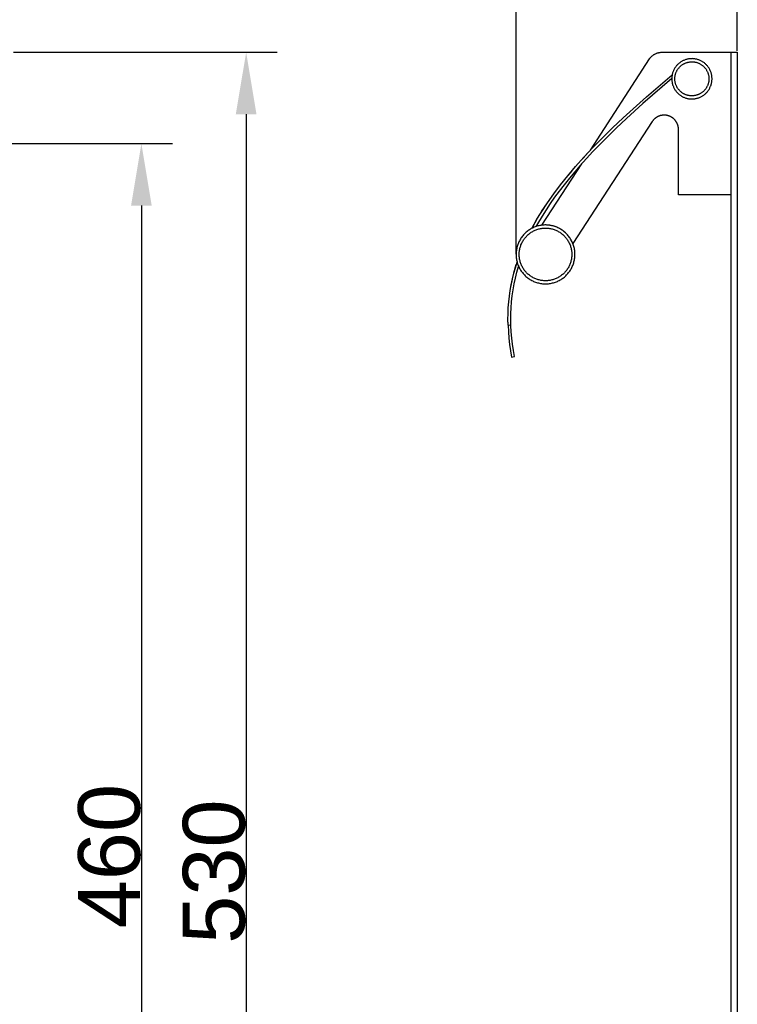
# Model space of a CAD drawing. Header units: millimetres. Extents: x 580 to 2065, y -13 to 1037.
# Tile 8 of 10: x 1320 to 1552, y 343 to 660. Entities that reach past the tile are written whole.
import ezdxf

# ---------------------------------------------------------------- set-up
doc = ezdxf.new("R2010")
doc.units = ezdxf.units.MM
doc.header["$LTSCALE"] = 0.1
doc.layers.add('DEFAULT', color=7, linetype='Continuous')
doc.layers.add('LAYER 07', color=2, linetype='Continuous')
doc.styles.add('ARIAL', font='arial_0.ttf')
doc.dimstyles.new('DIMENSION STYLE 01', dxfattribs={"dimtxt": 20, "dimasz": 20, "dimexe": 10, "dimexo": 0.5, "dimgap": 0.09, "dimtad": 1, "dimtoh": 1, "dimdec": 0, "dimzin": 0, "dimdsep": 46, "dimtxsty": 'ARIAL', "dimcen": 0.5, "dimadec": 1, "dimazin": 0, "dimtfac": 1, "dimtdec": 4, "dimtofl": 0, "dimtmove": 0, "dimatfit": 3, "dimfxl": 1, "dimtolj": 1, "dimtzin": 0, "dimarcsym": 0})

# ---------------------------------------------------------------- blocks, each defined once
blk = doc.blocks.new('*D326')
at = {"layer": 'DEFAULT', "color": 0, "lineweight": -2, "transparency": 16777216}
for p, q in [((1480.09, 584.78), (1480.09, 706.62)), ((1551.52, 650.46), (1551.52, 706.62)), ((1500.09, 696.62), (1531.52, 696.62))]:
    blk.add_line(p, q, dxfattribs=at)
at = {"layer": 'DEFAULT', "color": 0, "transparency": 16777216}
for points in [[(1500.09, 699.95), (1500.09, 693.29), (1480.09, 696.62)], [(1531.52, 699.95), (1531.52, 693.29), (1551.52, 696.62)]]:
    blk.add_solid(points, dxfattribs=at)
at = {"layer": 'Defpoints', "color": 0, "transparency": 16777216}
for p in [(1551.52, 696.62), (1551.52, 649.96), (1480.09, 584.28)]:
    blk.add_point(p, dxfattribs=at)
at = {"layer": 'DEFAULT', "color": 0, "transparency": 16777216, "insert": (1515.81, 706.75), "char_height": 20, "attachment_point": 5, "style": 'ARIAL'}
blk.add_mtext('\\A1;71', dxfattribs=at)
blk = doc.blocks.new('*D329')
at = {"layer": 'DEFAULT', "color": 0, "lineweight": -2, "transparency": 16777216}
for p, q in [((1317.76, 649.96), (1402.91, 649.96)), ((1392.91, 629.96), (1392.91, 140.96)), ((1317.76, 120.96), (1402.91, 120.96))]:
    blk.add_line(p, q, dxfattribs=at)
at = {"layer": 'DEFAULT', "color": 0, "transparency": 16777216}
for points in [[(1389.57, 629.96), (1396.24, 629.96), (1392.91, 649.96)], [(1389.57, 140.96), (1396.24, 140.96), (1392.91, 120.96)]]:
    blk.add_solid(points, dxfattribs=at)
at = {"layer": 'Defpoints', "color": 0, "transparency": 16777216}
for p in [(1317.26, 649.96), (1317.26, 120.96), (1392.91, 120.96)]:
    blk.add_point(p, dxfattribs=at)
at = {"layer": 'DEFAULT', "color": 0, "transparency": 16777216, "insert": (1382.6, 385.46), "char_height": 20, "attachment_point": 5, "rotation": 90, "style": 'ARIAL'}
blk.add_mtext('\\A1;530^M^J', dxfattribs=at)
blk = doc.blocks.new('*D330')
at = {"layer": 'DEFAULT', "color": 0, "lineweight": -2, "transparency": 16777216}
for p, q in [((1299.76, 620.46), (1369.07, 620.46)), ((1359.07, 600.46), (1359.07, 180.46)), ((1299.76, 160.46), (1369.07, 160.46))]:
    blk.add_line(p, q, dxfattribs=at)
at = {"layer": 'DEFAULT', "color": 0, "transparency": 16777216}
for points in [[(1355.74, 600.46), (1362.4, 600.46), (1359.07, 620.46)], [(1355.74, 180.46), (1362.4, 180.46), (1359.07, 160.46)]]:
    blk.add_solid(points, dxfattribs=at)
at = {"layer": 'Defpoints', "color": 0, "transparency": 16777216}
for p in [(1299.26, 620.46), (1299.26, 160.46), (1359.07, 160.46)]:
    blk.add_point(p, dxfattribs=at)
at = {"layer": 'DEFAULT', "color": 0, "transparency": 16777216, "insert": (1348.77, 390.46), "char_height": 20, "attachment_point": 5, "rotation": 90, "style": 'ARIAL'}
blk.add_mtext('\\A1;460', dxfattribs=at)

msp = doc.modelspace()

# ---------------------------------------------------------------- linework, layer by layer
at = {"layer": 'LAYER 07'}
for p, q in [((1523.5, 648.28), (1523.61, 648.39)), ((1523.61, 648.39), (1523.72, 648.5)), ((1523.72, 648.5), (1523.83, 648.61)), ((1523.83, 648.61), (1523.95, 648.72)), ((1523.95, 648.72), (1524.07, 648.82)), ((1524.07, 648.82), (1524.19, 648.92)), ((1524.19, 648.92), (1524.32, 649.01)), ((1524.32, 649.01), (1524.45, 649.1)), ((1524.45, 649.1), (1524.58, 649.19)), ((1524.58, 649.19), (1524.72, 649.27)), ((1524.72, 649.27), (1524.85, 649.35)), ((1524.85, 649.35), (1524.99, 649.42)), ((1524.99, 649.42), (1525.14, 649.49)), ((1525.14, 649.49), (1525.28, 649.56)), ((1525.28, 649.56), (1525.43, 649.62)), ((1525.43, 649.62), (1525.58, 649.67)), ((1525.58, 649.67), (1525.73, 649.72)), ((1525.73, 649.72), (1525.88, 649.77)), ((1525.88, 649.77), (1526.03, 649.81)), ((1526.03, 649.81), (1526.18, 649.85)), ((1526.18, 649.85), (1526.34, 649.88)), ((1526.34, 649.88), (1526.49, 649.9)), ((1526.49, 649.9), (1526.64, 649.92)), ((1526.64, 649.92), (1526.79, 649.94)), ((1526.79, 649.94), (1526.94, 649.95)), ((1526.94, 649.95), (1527.1, 649.96)), ((1527.1, 649.96), (1549.52, 649.96)), ((1549.52, 649.96), (1551.52, 649.96)), ((1549.52, 122.96), (1549.52, 649.96)), ((1551.52, 649.96), (1551.52, 120.96)), ((1504.09, 618.31), (1523.13, 647.8)), ((1523.13, 647.8), (1523.22, 647.92)), ((1523.22, 647.92), (1523.31, 648.04)), ((1523.31, 648.04), (1523.4, 648.16)), ((1523.4, 648.16), (1523.5, 648.28)), ((1531.65, 645.27), (1531.52, 645.09)), ((1531.79, 645.45), (1531.65, 645.27)), ((1531.93, 645.62), (1531.79, 645.45)), ((1532.08, 645.79), (1531.93, 645.62)), ((1532.24, 645.95), (1532.08, 645.79)), ((1532.4, 646.11), (1532.24, 645.95)), ((1532.56, 646.26), (1532.4, 646.11)), ((1532.74, 646.41), (1532.56, 646.26)), ((1532.91, 646.55), (1532.74, 646.41)), ((1532.81, 645.11), (1532.95, 645.25)), ((1533.1, 646.68), (1532.91, 646.55)), ((1532.95, 645.25), (1533.08, 645.38)), ((1533.08, 645.38), (1533.22, 645.51)), ((1533.28, 646.81), (1533.1, 646.68)), ((1533.22, 645.51), (1533.37, 645.63)), ((1533.47, 646.93), (1533.28, 646.81)), ((1533.37, 645.63), (1533.52, 645.75)), ((1533.67, 647.04), (1533.47, 646.93)), ((1533.52, 645.75), (1533.67, 645.86)), ((1533.87, 647.15), (1533.67, 647.04)), ((1533.67, 645.86), (1533.83, 645.97)), ((1533.83, 645.97), (1533.99, 646.07)), ((1534.07, 647.25), (1533.87, 647.15)), ((1533.99, 646.07), (1534.16, 646.17)), ((1534.27, 647.34), (1534.07, 647.25)), ((1534.16, 646.17), (1534.33, 646.26)), ((1534.48, 647.43), (1534.27, 647.34)), ((1534.33, 646.26), (1534.5, 646.35)), ((1534.69, 647.51), (1534.48, 647.43)), ((1534.5, 646.35), (1534.67, 646.42)), ((1534.67, 646.42), (1534.85, 646.5)), ((1534.91, 647.58), (1534.69, 647.51)), ((1534.85, 646.5), (1535.03, 646.56)), ((1535.12, 647.64), (1534.91, 647.58)), ((1535.03, 646.56), (1535.21, 646.62)), ((1535.34, 647.7), (1535.12, 647.64)), ((1535.21, 646.62), (1535.39, 646.68)), ((1535.56, 647.75), (1535.34, 647.7)), ((1535.39, 646.68), (1535.58, 646.73)), ((1535.79, 647.79), (1535.56, 647.75)), ((1535.58, 646.73), (1535.76, 646.77)), ((1535.76, 646.77), (1535.95, 646.8)), ((1536.01, 647.82), (1535.79, 647.79)), ((1535.95, 646.8), (1536.14, 646.83)), ((1536.23, 647.85), (1536.01, 647.82)), ((1536.14, 646.83), (1536.33, 646.85)), ((1536.46, 647.86), (1536.23, 647.85)), ((1536.33, 646.85), (1536.52, 646.87)), ((1536.68, 647.87), (1536.46, 647.86)), ((1536.52, 646.87), (1536.71, 646.87)), ((1536.91, 647.88), (1536.68, 647.87)), ((1536.71, 646.87), (1536.9, 646.88)), ((1536.9, 646.88), (1537.09, 646.87)), ((1537.13, 647.87), (1536.91, 647.88)), ((1537.09, 646.87), (1537.28, 646.86)), ((1537.36, 647.86), (1537.13, 647.87)), ((1537.28, 646.86), (1537.47, 646.84)), ((1537.58, 647.83), (1537.36, 647.86)), ((1537.47, 646.84), (1537.66, 646.82)), ((1537.81, 647.81), (1537.58, 647.83)), ((1537.66, 646.82), (1537.85, 646.78)), ((1538.03, 647.77), (1537.81, 647.81)), ((1537.85, 646.78), (1538.04, 646.75)), ((1538.25, 647.72), (1538.03, 647.77)), ((1538.04, 646.75), (1538.22, 646.7)), ((1538.22, 646.7), (1538.41, 646.65)), ((1538.47, 647.67), (1538.25, 647.72)), ((1538.41, 646.65), (1538.59, 646.59)), ((1538.69, 647.61), (1538.47, 647.67)), ((1538.59, 646.59), (1538.77, 646.53)), ((1538.9, 647.54), (1538.69, 647.61)), ((1538.77, 646.53), (1538.95, 646.46)), ((1539.12, 647.47), (1538.9, 647.54)), ((1538.95, 646.46), (1539.12, 646.39)), ((1539.33, 647.39), (1539.12, 647.47)), ((1539.12, 646.39), (1539.29, 646.3)), ((1539.29, 646.3), (1539.46, 646.22)), ((1539.53, 647.3), (1539.33, 647.39)), ((1539.46, 646.22), (1539.63, 646.12)), ((1539.74, 647.2), (1539.53, 647.3)), ((1539.63, 646.12), (1539.79, 646.02)), ((1539.94, 647.1), (1539.74, 647.2)), ((1539.79, 646.02), (1539.95, 645.92)), ((1540.13, 646.99), (1539.94, 647.1)), ((1539.95, 645.92), (1540.11, 645.81)), ((1540.11, 645.81), (1540.26, 645.69)), ((1540.33, 646.87), (1540.13, 646.99)), ((1540.26, 645.69), (1540.41, 645.57)), ((1540.52, 646.75), (1540.33, 646.87)), ((1540.41, 645.57), (1540.55, 645.45)), ((1540.7, 646.61), (1540.52, 646.75)), ((1540.55, 645.45), (1540.69, 645.32)), ((1540.69, 645.32), (1540.82, 645.18)), ((1540.88, 646.48), (1540.7, 646.61)), ((1541.05, 646.34), (1540.88, 646.48)), ((1541.22, 646.19), (1541.05, 646.34)), ((1541.39, 646.03), (1541.22, 646.19)), ((1541.55, 645.87), (1541.39, 646.03)), ((1541.7, 645.71), (1541.55, 645.87)), ((1541.85, 645.53), (1541.7, 645.71)), ((1541.99, 645.36), (1541.85, 645.53)), ((1542.12, 645.18), (1541.99, 645.36)), ((1522.16, 635.57), (1530.48, 642.66)), ((1530.4, 642.16), (1530.38, 641.94)), ((1530.43, 642.39), (1530.4, 642.16)), ((1530.47, 642.61), (1530.43, 642.39)), ((1530.52, 642.83), (1530.47, 642.61)), ((1530.57, 643.05), (1530.52, 642.83)), ((1530.63, 643.27), (1530.57, 643.05)), ((1530.7, 643.48), (1530.63, 643.27)), ((1530.78, 643.69), (1530.7, 643.48)), ((1530.86, 643.9), (1530.78, 643.69)), ((1530.95, 644.11), (1530.86, 643.9)), ((1531.05, 644.31), (1530.95, 644.11)), ((1531.16, 644.51), (1531.05, 644.31)), ((1531.27, 644.71), (1531.16, 644.51)), ((1531.39, 644.9), (1531.27, 644.71)), ((1531.37, 641.85), (1531.39, 642.04)), ((1531.52, 645.09), (1531.39, 644.9)), ((1531.39, 642.04), (1531.42, 642.23)), ((1531.42, 642.23), (1531.45, 642.42)), ((1531.45, 642.42), (1531.49, 642.61)), ((1531.49, 642.61), (1531.54, 642.79)), ((1531.54, 642.79), (1531.59, 642.98)), ((1531.59, 642.98), (1531.65, 643.16)), ((1531.65, 643.16), (1531.71, 643.34)), ((1531.71, 643.34), (1531.78, 643.51)), ((1531.78, 643.51), (1531.86, 643.69)), ((1531.86, 643.69), (1531.95, 643.86)), ((1531.95, 643.86), (1532.03, 644.03)), ((1532.03, 644.03), (1532.13, 644.19)), ((1532.13, 644.19), (1532.23, 644.36)), ((1532.23, 644.36), (1532.34, 644.52)), ((1532.34, 644.52), (1532.45, 644.67)), ((1532.45, 644.67), (1532.57, 644.82)), ((1532.57, 644.82), (1532.69, 644.97)), ((1532.69, 644.97), (1532.81, 645.11)), ((1540.82, 645.18), (1540.95, 645.04)), ((1540.95, 645.04), (1541.08, 644.9)), ((1541.08, 644.9), (1541.2, 644.75)), ((1541.2, 644.75), (1541.31, 644.59)), ((1541.31, 644.59), (1541.42, 644.44)), ((1541.42, 644.44), (1541.53, 644.28)), ((1541.53, 644.28), (1541.62, 644.11)), ((1541.62, 644.11), (1541.72, 643.94)), ((1541.72, 643.94), (1541.8, 643.77)), ((1541.8, 643.77), (1541.88, 643.6)), ((1541.88, 643.6), (1541.96, 643.43)), ((1541.96, 643.43), (1542.02, 643.25)), ((1542.02, 643.25), (1542.09, 643.07)), ((1542.09, 643.07), (1542.14, 642.88)), ((1542.25, 644.99), (1542.12, 645.18)), ((1542.14, 642.88), (1542.19, 642.7)), ((1542.19, 642.7), (1542.23, 642.51)), ((1542.23, 642.51), (1542.27, 642.33)), ((1542.38, 644.8), (1542.25, 644.99)), ((1542.27, 642.33), (1542.3, 642.14)), ((1542.3, 642.14), (1542.32, 641.95)), ((1542.49, 644.61), (1542.38, 644.8)), ((1542.6, 644.41), (1542.49, 644.61)), ((1542.7, 644.21), (1542.6, 644.41)), ((1542.8, 644.01), (1542.7, 644.21)), ((1542.88, 643.8), (1542.8, 644.01)), ((1542.96, 643.59), (1542.88, 643.8)), ((1543.04, 643.37), (1542.96, 643.59)), ((1543.1, 643.16), (1543.04, 643.37)), ((1543.16, 642.94), (1543.1, 643.16)), ((1543.21, 642.72), (1543.16, 642.94)), ((1543.25, 642.5), (1543.21, 642.72)), ((1543.29, 642.28), (1543.25, 642.5)), ((1543.32, 642.05), (1543.29, 642.28)), ((1543.34, 641.83), (1543.32, 642.05)), ((1530.35, 641.43), (1521, 633.39)), ((1530.36, 641.71), (1530.35, 641.49)), ((1530.35, 641.49), (1530.35, 641.26)), ((1530.35, 641.26), (1530.36, 641.04)), ((1530.38, 641.94), (1530.36, 641.71)), ((1530.36, 641.04), (1530.38, 640.81)), ((1530.38, 640.81), (1530.4, 640.59)), ((1530.4, 640.59), (1530.43, 640.36)), ((1530.43, 640.36), (1530.47, 640.14)), ((1530.47, 640.14), (1530.52, 639.92)), ((1530.52, 639.92), (1530.57, 639.7)), ((1530.57, 639.7), (1530.63, 639.49)), ((1530.63, 639.49), (1530.7, 639.27)), ((1530.7, 639.27), (1530.78, 639.06)), ((1530.78, 639.06), (1530.86, 638.85)), ((1530.86, 638.85), (1530.95, 638.64)), ((1531.35, 641.47), (1531.36, 641.66)), ((1531.35, 641.28), (1531.35, 641.47)), ((1531.36, 641.09), (1531.35, 641.28)), ((1531.36, 641.66), (1531.37, 641.85)), ((1531.37, 640.9), (1531.36, 641.09)), ((1531.39, 640.71), (1531.37, 640.9)), ((1531.42, 640.52), (1531.39, 640.71)), ((1531.45, 640.33), (1531.42, 640.52)), ((1531.49, 640.15), (1531.45, 640.33)), ((1531.54, 639.96), (1531.49, 640.15)), ((1531.59, 639.78), (1531.54, 639.96)), ((1531.65, 639.59), (1531.59, 639.78)), ((1531.71, 639.42), (1531.65, 639.59)), ((1531.78, 639.24), (1531.71, 639.42)), ((1531.86, 639.06), (1531.78, 639.24)), ((1531.95, 638.89), (1531.86, 639.06)), ((1532.03, 638.72), (1531.95, 638.89)), ((1541.8, 638.98), (1541.72, 638.81)), ((1541.88, 639.15), (1541.8, 638.98)), ((1541.96, 639.33), (1541.88, 639.15)), ((1542.02, 639.5), (1541.96, 639.33)), ((1542.09, 639.69), (1542.02, 639.5)), ((1542.14, 639.87), (1542.09, 639.69)), ((1542.19, 640.05), (1542.14, 639.87)), ((1542.23, 640.24), (1542.19, 640.05)), ((1542.27, 640.43), (1542.23, 640.24)), ((1542.3, 640.61), (1542.27, 640.43)), ((1542.32, 640.8), (1542.3, 640.61)), ((1542.32, 641.95), (1542.34, 641.76)), ((1542.34, 640.99), (1542.32, 640.8)), ((1542.34, 641.76), (1542.35, 641.57)), ((1542.35, 641.19), (1542.34, 640.99)), ((1542.35, 641.57), (1542.35, 641.38)), ((1542.35, 641.38), (1542.35, 641.19)), ((1542.8, 638.75), (1542.88, 638.95)), ((1542.88, 638.95), (1542.96, 639.16)), ((1542.96, 639.16), (1543.04, 639.38)), ((1543.04, 639.38), (1543.1, 639.59)), ((1543.1, 639.59), (1543.16, 639.81)), ((1543.16, 639.81), (1543.21, 640.03)), ((1543.21, 640.03), (1543.25, 640.25)), ((1543.25, 640.25), (1543.29, 640.48)), ((1543.29, 640.48), (1543.32, 640.7)), ((1543.32, 640.7), (1543.34, 640.93)), ((1543.35, 641.6), (1543.34, 641.83)), ((1543.34, 640.93), (1543.35, 641.15)), ((1543.35, 641.38), (1543.35, 641.6)), ((1543.35, 641.15), (1543.35, 641.38)), ((1530.95, 638.64), (1531.05, 638.44)), ((1531.05, 638.44), (1531.16, 638.24)), ((1531.16, 638.24), (1531.27, 638.04)), ((1531.27, 638.04), (1531.39, 637.85)), ((1531.39, 637.85), (1531.52, 637.67)), ((1531.52, 637.67), (1531.65, 637.48)), ((1531.65, 637.48), (1531.79, 637.3)), ((1531.79, 637.3), (1531.93, 637.13)), ((1531.93, 637.13), (1532.08, 636.96)), ((1532.13, 638.56), (1532.03, 638.72)), ((1532.08, 636.96), (1532.24, 636.8)), ((1532.23, 638.4), (1532.13, 638.56)), ((1532.34, 638.24), (1532.23, 638.4)), ((1532.24, 636.8), (1532.4, 636.64)), ((1532.45, 638.08), (1532.34, 638.24)), ((1532.4, 636.64), (1532.57, 636.49)), ((1532.57, 637.93), (1532.45, 638.08)), ((1532.69, 637.78), (1532.57, 637.93)), ((1532.57, 636.49), (1532.74, 636.34)), ((1532.81, 637.64), (1532.69, 637.78)), ((1532.74, 636.34), (1532.91, 636.2)), ((1532.95, 637.5), (1532.81, 637.64)), ((1532.91, 636.2), (1533.1, 636.07)), ((1533.08, 637.37), (1532.95, 637.5)), ((1533.22, 637.24), (1533.08, 637.37)), ((1533.1, 636.07), (1533.28, 635.94)), ((1533.37, 637.12), (1533.22, 637.24)), ((1533.28, 635.94), (1533.47, 635.82)), ((1533.52, 637), (1533.37, 637.12)), ((1533.47, 635.82), (1533.67, 635.71)), ((1533.67, 636.89), (1533.52, 637)), ((1533.83, 636.78), (1533.67, 636.89)), ((1533.67, 635.71), (1533.87, 635.6)), ((1533.99, 636.68), (1533.83, 636.78)), ((1534.16, 636.58), (1533.99, 636.68)), ((1534.33, 636.49), (1534.16, 636.58)), ((1534.5, 636.41), (1534.33, 636.49)), ((1534.67, 636.33), (1534.5, 636.41)), ((1534.85, 636.25), (1534.67, 636.33)), ((1535.03, 636.19), (1534.85, 636.25)), ((1535.21, 636.13), (1535.03, 636.19)), ((1535.39, 636.07), (1535.21, 636.13)), ((1535.58, 636.03), (1535.39, 636.07)), ((1535.76, 635.99), (1535.58, 636.03)), ((1535.95, 635.95), (1535.76, 635.99)), ((1536.14, 635.92), (1535.95, 635.95)), ((1536.33, 635.9), (1536.14, 635.92)), ((1536.52, 635.89), (1536.33, 635.9)), ((1536.71, 635.88), (1536.52, 635.89)), ((1536.9, 635.88), (1536.71, 635.88)), ((1537.09, 635.88), (1536.9, 635.88)), ((1537.28, 635.89), (1537.09, 635.88)), ((1537.47, 635.91), (1537.28, 635.89)), ((1537.66, 635.94), (1537.47, 635.91)), ((1537.85, 635.97), (1537.66, 635.94)), ((1538.04, 636), (1537.85, 635.97)), ((1538.22, 636.05), (1538.04, 636)), ((1538.41, 636.1), (1538.22, 636.05)), ((1538.59, 636.16), (1538.41, 636.1)), ((1538.77, 636.22), (1538.59, 636.16)), ((1538.95, 636.29), (1538.77, 636.22)), ((1539.12, 636.37), (1538.95, 636.29)), ((1539.29, 636.45), (1539.12, 636.37)), ((1539.46, 636.54), (1539.29, 636.45)), ((1539.63, 636.63), (1539.46, 636.54)), ((1539.79, 636.73), (1539.63, 636.63)), ((1539.95, 636.83), (1539.79, 636.73)), ((1539.94, 635.66), (1540.14, 635.77)), ((1540.11, 636.94), (1539.95, 636.83)), ((1540.26, 637.06), (1540.11, 636.94)), ((1540.14, 635.77), (1540.33, 635.88)), ((1540.41, 637.18), (1540.26, 637.06)), ((1540.33, 635.88), (1540.52, 636.01)), ((1540.55, 637.31), (1540.41, 637.18)), ((1540.52, 636.01), (1540.7, 636.14)), ((1540.69, 637.44), (1540.55, 637.31)), ((1540.83, 637.57), (1540.69, 637.44)), ((1540.7, 636.14), (1540.88, 636.27)), ((1540.95, 637.71), (1540.83, 637.57)), ((1540.88, 636.27), (1541.05, 636.42)), ((1541.08, 637.86), (1540.95, 637.71)), ((1541.05, 636.42), (1541.22, 636.57)), ((1541.2, 638.01), (1541.08, 637.86)), ((1541.31, 638.16), (1541.2, 638.01)), ((1541.22, 636.57), (1541.39, 636.72)), ((1541.42, 638.32), (1541.31, 638.16)), ((1541.39, 636.72), (1541.55, 636.88)), ((1541.53, 638.48), (1541.42, 638.32)), ((1541.62, 638.64), (1541.53, 638.48)), ((1541.55, 636.88), (1541.7, 637.05)), ((1541.72, 638.81), (1541.62, 638.64)), ((1541.7, 637.05), (1541.85, 637.22)), ((1541.85, 637.22), (1541.99, 637.39)), ((1541.99, 637.39), (1542.12, 637.57)), ((1542.12, 637.57), (1542.25, 637.76)), ((1542.25, 637.76), (1542.38, 637.95)), ((1542.38, 637.95), (1542.49, 638.14)), ((1542.49, 638.14), (1542.6, 638.34)), ((1542.6, 638.34), (1542.7, 638.54)), ((1542.7, 638.54), (1542.8, 638.75)), ((1514.67, 628.79), (1522.16, 635.57)), ((1521, 633.39), (1515.72, 628.6)), ((1533.87, 635.6), (1534.07, 635.5)), ((1534.07, 635.5), (1534.27, 635.41)), ((1534.27, 635.41), (1534.48, 635.32)), ((1534.48, 635.32), (1534.69, 635.24)), ((1534.69, 635.24), (1534.91, 635.17)), ((1534.91, 635.17), (1535.12, 635.11)), ((1535.12, 635.11), (1535.34, 635.05)), ((1535.34, 635.05), (1535.56, 635)), ((1535.56, 635), (1535.79, 634.96)), ((1535.79, 634.96), (1536.01, 634.93)), ((1536.01, 634.93), (1536.23, 634.91)), ((1536.23, 634.91), (1536.46, 634.89)), ((1536.46, 634.89), (1536.68, 634.88)), ((1536.68, 634.88), (1536.91, 634.88)), ((1536.91, 634.88), (1537.13, 634.88)), ((1537.13, 634.88), (1537.36, 634.9)), ((1537.36, 634.9), (1537.58, 634.92)), ((1537.58, 634.92), (1537.81, 634.95)), ((1537.81, 634.95), (1538.03, 634.98)), ((1538.03, 634.98), (1538.25, 635.03)), ((1538.25, 635.03), (1538.47, 635.08)), ((1538.47, 635.08), (1538.69, 635.14)), ((1538.69, 635.14), (1538.9, 635.21)), ((1538.9, 635.21), (1539.12, 635.28)), ((1539.12, 635.28), (1539.33, 635.37)), ((1539.33, 635.37), (1539.53, 635.45)), ((1539.53, 635.45), (1539.74, 635.55)), ((1539.74, 635.55), (1539.94, 635.66)), ((1526.2, 629.33), (1526.11, 629.29)), ((1526.29, 629.36), (1526.2, 629.33)), ((1526.38, 629.39), (1526.29, 629.36)), ((1526.47, 629.42), (1526.38, 629.39)), ((1526.56, 629.45), (1526.47, 629.42)), ((1526.66, 629.48), (1526.56, 629.45)), ((1526.75, 629.5), (1526.66, 629.48)), ((1526.84, 629.53), (1526.75, 629.5)), ((1526.93, 629.55), (1526.84, 629.53)), ((1527.03, 629.57), (1526.93, 629.55)), ((1527.12, 629.58), (1527.03, 629.57)), ((1527.22, 629.6), (1527.12, 629.58)), ((1527.31, 629.61), (1527.22, 629.6)), ((1527.4, 629.62), (1527.31, 629.61)), ((1527.5, 629.63), (1527.4, 629.62)), ((1527.59, 629.64), (1527.5, 629.63)), ((1527.69, 629.64), (1527.59, 629.64)), ((1527.78, 629.65), (1527.69, 629.64)), ((1527.87, 629.65), (1527.78, 629.65)), ((1527.97, 629.65), (1527.87, 629.65)), ((1528.06, 629.65), (1527.97, 629.65)), ((1528.15, 629.64), (1528.06, 629.65)), ((1528.24, 629.64), (1528.15, 629.64)), ((1528.33, 629.63), (1528.24, 629.64)), ((1528.42, 629.62), (1528.33, 629.63)), ((1528.51, 629.61), (1528.42, 629.62)), ((1528.6, 629.59), (1528.51, 629.61)), ((1528.69, 629.58), (1528.6, 629.59)), ((1528.78, 629.56), (1528.69, 629.58)), ((1528.87, 629.55), (1528.78, 629.56)), ((1528.95, 629.53), (1528.87, 629.55)), ((1529.04, 629.5), (1528.95, 629.53)), ((1529.12, 629.48), (1529.04, 629.5)), ((1529.21, 629.46), (1529.12, 629.48)), ((1529.29, 629.43), (1529.21, 629.46)), ((1529.37, 629.41), (1529.29, 629.43)), ((1529.46, 629.38), (1529.37, 629.41)), ((1529.54, 629.35), (1529.46, 629.38)), ((1529.62, 629.31), (1529.54, 629.35)), ((1529.7, 629.28), (1529.62, 629.31)), ((1524.06, 627.61), (1498.42, 588.17)), ((1511.21, 625.51), (1514.67, 628.79)), ((1515.72, 628.6), (1512.41, 625.46)), ((1524.11, 627.68), (1524.06, 627.61)), ((1524.16, 627.75), (1524.11, 627.68)), ((1524.21, 627.83), (1524.16, 627.75)), ((1524.27, 627.9), (1524.21, 627.83)), ((1524.32, 627.97), (1524.27, 627.9)), ((1524.38, 628.03), (1524.32, 627.97)), ((1524.44, 628.1), (1524.38, 628.03)), ((1524.5, 628.17), (1524.44, 628.1)), ((1524.56, 628.23), (1524.5, 628.17)), ((1524.63, 628.3), (1524.56, 628.23)), ((1524.69, 628.36), (1524.63, 628.3)), ((1524.76, 628.43), (1524.69, 628.36)), ((1524.83, 628.49), (1524.76, 628.43)), ((1524.9, 628.55), (1524.83, 628.49)), ((1524.97, 628.61), (1524.9, 628.55)), ((1525.05, 628.67), (1524.97, 628.61)), ((1525.12, 628.73), (1525.05, 628.67)), ((1525.2, 628.78), (1525.12, 628.73)), ((1525.27, 628.84), (1525.2, 628.78)), ((1525.35, 628.89), (1525.27, 628.84)), ((1525.43, 628.94), (1525.35, 628.89)), ((1525.51, 628.99), (1525.43, 628.94)), ((1525.6, 629.04), (1525.51, 628.99)), ((1525.68, 629.08), (1525.6, 629.04)), ((1525.76, 629.13), (1525.68, 629.08)), ((1525.85, 629.17), (1525.76, 629.13)), ((1525.94, 629.21), (1525.85, 629.17)), ((1526.02, 629.25), (1525.94, 629.21)), ((1526.11, 629.29), (1526.02, 629.25)), ((1529.79, 629.24), (1529.7, 629.28)), ((1529.87, 629.21), (1529.79, 629.24)), ((1529.95, 629.17), (1529.87, 629.21)), ((1530.03, 629.13), (1529.95, 629.17)), ((1530.11, 629.08), (1530.03, 629.13)), ((1530.19, 629.04), (1530.11, 629.08)), ((1530.27, 628.99), (1530.19, 629.04)), ((1530.35, 628.94), (1530.27, 628.99)), ((1530.43, 628.89), (1530.35, 628.94)), ((1530.51, 628.84), (1530.43, 628.89)), ((1530.58, 628.79), (1530.51, 628.84)), ((1530.66, 628.73), (1530.58, 628.79)), ((1530.73, 628.67), (1530.66, 628.73)), ((1530.81, 628.62), (1530.73, 628.67)), ((1530.88, 628.56), (1530.81, 628.62)), ((1530.95, 628.49), (1530.88, 628.56)), ((1531.02, 628.43), (1530.95, 628.49)), ((1531.09, 628.36), (1531.02, 628.43)), ((1531.16, 628.3), (1531.09, 628.36)), ((1531.23, 628.23), (1531.16, 628.3)), ((1531.3, 628.16), (1531.23, 628.23)), ((1531.36, 628.09), (1531.3, 628.16)), ((1531.42, 628.02), (1531.36, 628.09)), ((1531.48, 627.94), (1531.42, 628.02)), ((1531.54, 627.87), (1531.48, 627.94)), ((1531.6, 627.79), (1531.54, 627.87)), ((1531.66, 627.71), (1531.6, 627.79)), ((1531.71, 627.63), (1531.66, 627.71)), ((1531.77, 627.55), (1531.71, 627.63)), ((1531.82, 627.47), (1531.77, 627.55)), ((1531.87, 627.39), (1531.82, 627.47)), ((1531.92, 627.31), (1531.87, 627.39)), ((1531.96, 627.23), (1531.92, 627.31)), ((1532.01, 627.14), (1531.96, 627.23)), ((1532.05, 627.06), (1532.01, 627.14)), ((1532.09, 626.97), (1532.05, 627.06)), ((1532.13, 626.88), (1532.09, 626.97)), ((1532.17, 626.8), (1532.13, 626.88)), ((1532.2, 626.71), (1532.17, 626.8)), ((1532.24, 626.62), (1532.2, 626.71)), ((1532.27, 626.53), (1532.24, 626.62)), ((1532.3, 626.44), (1532.27, 626.53)), ((1532.33, 626.35), (1532.3, 626.44)), ((1532.35, 626.26), (1532.33, 626.35)), ((1532.38, 626.17), (1532.35, 626.26)), ((1532.4, 626.09), (1532.38, 626.17)), ((1507.95, 622.3), (1511.21, 625.51)), ((1512.41, 625.46), (1509.15, 622.26)), ((1532.42, 626), (1532.4, 626.09)), ((1532.44, 625.91), (1532.42, 626)), ((1532.45, 625.82), (1532.44, 625.91)), ((1532.47, 625.73), (1532.45, 625.82)), ((1532.48, 625.64), (1532.47, 625.73)), ((1532.49, 625.55), (1532.48, 625.64)), ((1532.5, 625.46), (1532.49, 625.55)), ((1532.51, 625.37), (1532.5, 625.46)), ((1532.51, 625.28), (1532.51, 625.37)), ((1532.52, 625.19), (1532.51, 625.28)), ((1532.52, 625.11), (1532.52, 625.19)), ((1532.52, 603.96), (1532.52, 625.11)), ((1504.89, 619.15), (1507.95, 622.3)), ((1509.15, 622.26), (1504.91, 617.91)), ((1504.91, 617.91), (1500.82, 613.43)), ((1501.52, 615.52), (1502.94, 617.08)), ((1502, 616.06), (1504.89, 619.15)), ((1488.38, 594.11), (1501.28, 613.96)), ((1500.82, 613.43), (1499.04, 611.39)), ((1499.3, 613.02), (1502, 616.06)), ((1496.27, 609.42), (1498.15, 611.69)), ((1496.78, 610.04), (1499.3, 613.02)), ((1499.04, 611.39), (1497.3, 609.31)), ((1492.25, 604.23), (1494.43, 607.11)), ((1495.61, 607.2), (1493.96, 605.06)), ((1494.43, 607.11), (1496.78, 610.04)), ((1497.3, 609.31), (1495.61, 607.2)), ((1490.23, 601.39), (1492.25, 604.23)), ((1492.27, 604.25), (1493.92, 606.45)), ((1493.96, 605.06), (1492.52, 603.12)), ((1549.52, 603.96), (1532.52, 603.96)), ((1488.33, 598.51), (1490.22, 601.36)), ((1488.38, 598.59), (1490.23, 601.39)), ((1491.13, 601.14), (1489.78, 599.13)), ((1492.52, 603.12), (1491.13, 601.14)), ((1487.52, 597.2), (1488.38, 598.59)), ((1489.78, 599.13), (1488.49, 597.09)), ((1485.16, 593.1), (1485.91, 594.46)), ((1485.44, 593.61), (1487.03, 596.4)), ((1485.91, 594.46), (1486.69, 595.83)), ((1487.01, 594.61), (1486.48, 593.67)), ((1486.69, 595.83), (1487.52, 597.2)), ((1488.49, 597.09), (1487.01, 594.61)), ((1482.66, 591.2), (1482.44, 590.96)), ((1482.89, 591.44), (1482.66, 591.2)), ((1483.13, 591.66), (1482.89, 591.44)), ((1483.38, 591.88), (1483.13, 591.66)), ((1483.63, 592.09), (1483.38, 591.88)), ((1483.89, 592.3), (1483.63, 592.09)), ((1484.16, 592.49), (1483.89, 592.3)), ((1484.03, 591.13), (1484.25, 591.31)), ((1484.43, 592.67), (1484.16, 592.49)), ((1484.25, 591.31), (1484.49, 591.5)), ((1484.71, 592.85), (1484.43, 592.67)), ((1484.49, 591.5), (1484.73, 591.67)), ((1485, 593.01), (1484.71, 592.85)), ((1484.73, 591.67), (1484.97, 591.83)), ((1484.97, 591.83), (1485.22, 591.99)), ((1485.29, 593.16), (1485, 593.01)), ((1485.22, 591.99), (1485.48, 592.13)), ((1485.59, 593.31), (1485.29, 593.16)), ((1485.48, 592.13), (1485.74, 592.27)), ((1485.89, 593.44), (1485.59, 593.31)), ((1485.74, 592.27), (1486.01, 592.4)), ((1486.19, 593.56), (1485.89, 593.44)), ((1486.01, 592.4), (1486.28, 592.52)), ((1486.5, 593.68), (1486.19, 593.56)), ((1486.28, 592.52), (1486.55, 592.63)), ((1486.82, 593.78), (1486.5, 593.68)), ((1486.55, 592.63), (1486.83, 592.73)), ((1487.13, 593.87), (1486.82, 593.78)), ((1486.83, 592.73), (1487.11, 592.82)), ((1487.11, 592.82), (1487.39, 592.9)), ((1487.45, 593.95), (1487.13, 593.87)), ((1487.39, 592.9), (1487.68, 592.97)), ((1487.78, 594.02), (1487.45, 593.95)), ((1487.68, 592.97), (1487.97, 593.03)), ((1488.1, 594.07), (1487.78, 594.02)), ((1487.97, 593.03), (1488.26, 593.09)), ((1488.43, 594.12), (1488.1, 594.07)), ((1488.26, 593.09), (1488.55, 593.13)), ((1488.71, 594.15), (1488.38, 594.11)), ((1488.76, 594.15), (1488.43, 594.12)), ((1488.55, 593.13), (1488.84, 593.16)), ((1489.04, 594.17), (1488.71, 594.15)), ((1489.08, 594.18), (1488.76, 594.15)), ((1488.84, 593.16), (1489.14, 593.18)), ((1489.37, 594.19), (1489.04, 594.17)), ((1489.41, 594.19), (1489.08, 594.18)), ((1489.14, 593.18), (1489.43, 593.19)), ((1489.7, 594.19), (1489.37, 594.19)), ((1489.74, 594.19), (1489.41, 594.19)), ((1489.43, 593.19), (1489.73, 593.19)), ((1490.03, 594.18), (1489.7, 594.19)), ((1489.73, 593.19), (1490.02, 593.18)), ((1490.07, 594.18), (1489.74, 594.19)), ((1490.02, 593.18), (1490.32, 593.16)), ((1490.36, 594.16), (1490.03, 594.18)), ((1490.4, 594.15), (1490.07, 594.18)), ((1490.32, 593.16), (1490.61, 593.13)), ((1490.69, 594.12), (1490.36, 594.16)), ((1490.73, 594.12), (1490.4, 594.15)), ((1490.61, 593.13), (1490.9, 593.09)), ((1491.01, 594.08), (1490.69, 594.12)), ((1491.06, 594.07), (1490.73, 594.12)), ((1490.9, 593.09), (1491.19, 593.03)), ((1491.34, 594.02), (1491.01, 594.08)), ((1491.38, 594.02), (1491.06, 594.07)), ((1491.19, 593.03), (1491.48, 592.97)), ((1491.66, 593.96), (1491.34, 594.02)), ((1491.7, 593.95), (1491.38, 594.02)), ((1491.48, 592.97), (1491.77, 592.9)), ((1491.98, 593.88), (1491.66, 593.96)), ((1492.02, 593.87), (1491.7, 593.95)), ((1491.77, 592.9), (1492.05, 592.82)), ((1492.3, 593.79), (1491.98, 593.88)), ((1492.34, 593.78), (1492.02, 593.87)), ((1492.05, 592.82), (1492.33, 592.73)), ((1492.62, 593.69), (1492.3, 593.79)), ((1492.33, 592.73), (1492.61, 592.63)), ((1492.66, 593.68), (1492.34, 593.78)), ((1492.61, 592.63), (1492.88, 592.52)), ((1492.93, 593.58), (1492.62, 593.69)), ((1492.97, 593.56), (1492.66, 593.68)), ((1492.88, 592.52), (1493.15, 592.4)), ((1493.24, 593.46), (1492.93, 593.58)), ((1493.27, 593.44), (1492.97, 593.56)), ((1493.15, 592.4), (1493.42, 592.27)), ((1493.54, 593.32), (1493.24, 593.46)), ((1493.57, 593.31), (1493.27, 593.44)), ((1493.42, 592.27), (1493.68, 592.13)), ((1493.84, 593.18), (1493.54, 593.32)), ((1493.87, 593.16), (1493.57, 593.31)), ((1493.68, 592.13), (1493.93, 591.99)), ((1494.13, 593.03), (1493.84, 593.18)), ((1494.16, 593.01), (1493.87, 593.16)), ((1493.93, 591.99), (1494.19, 591.83)), ((1494.42, 592.86), (1494.13, 593.03)), ((1494.45, 592.85), (1494.16, 593.01)), ((1494.19, 591.83), (1494.43, 591.67)), ((1494.7, 592.69), (1494.42, 592.86)), ((1494.43, 591.67), (1494.67, 591.5)), ((1494.73, 592.67), (1494.45, 592.85)), ((1494.67, 591.5), (1494.9, 591.31)), ((1494.97, 592.51), (1494.7, 592.69)), ((1495, 592.49), (1494.73, 592.67)), ((1494.9, 591.31), (1495.13, 591.13)), ((1495.24, 592.32), (1494.97, 592.51)), ((1495.27, 592.3), (1495, 592.49)), ((1495.5, 592.12), (1495.24, 592.32)), ((1495.53, 592.09), (1495.27, 592.3)), ((1495.76, 591.9), (1495.5, 592.12)), ((1495.78, 591.88), (1495.53, 592.09)), ((1496.01, 591.69), (1495.76, 591.9)), ((1496.03, 591.66), (1495.78, 591.88)), ((1496.24, 591.46), (1496.01, 591.69)), ((1496.27, 591.44), (1496.03, 591.66)), ((1496.48, 591.22), (1496.24, 591.46)), ((1496.5, 591.2), (1496.27, 591.44)), ((1496.7, 590.98), (1496.48, 591.22)), ((1496.72, 590.96), (1496.5, 591.2)), ((1480.73, 588.15), (1480.62, 587.84)), ((1480.86, 588.46), (1480.73, 588.15)), ((1480.99, 588.76), (1480.86, 588.46)), ((1481.14, 589.05), (1480.99, 588.76)), ((1481.3, 589.34), (1481.14, 589.05)), ((1481.46, 589.63), (1481.3, 589.34)), ((1481.64, 589.91), (1481.46, 589.63)), ((1481.83, 590.18), (1481.64, 589.91)), ((1481.66, 587.79), (1481.78, 588.06)), ((1481.78, 588.06), (1481.9, 588.33)), ((1482.02, 590.44), (1481.83, 590.18)), ((1481.9, 588.33), (1482.03, 588.59)), ((1482.23, 590.7), (1482.02, 590.44)), ((1482.03, 588.59), (1482.17, 588.85)), ((1482.17, 588.85), (1482.32, 589.11)), ((1482.44, 590.96), (1482.23, 590.7)), ((1482.32, 589.11), (1482.48, 589.36)), ((1482.48, 589.36), (1482.64, 589.6)), ((1482.64, 589.6), (1482.82, 589.84)), ((1482.82, 589.84), (1483, 590.07)), ((1483, 590.07), (1483.19, 590.3)), ((1483.19, 590.3), (1483.39, 590.51)), ((1483.39, 590.51), (1483.6, 590.73)), ((1483.6, 590.73), (1483.81, 590.93)), ((1483.81, 590.93), (1484.03, 591.13)), ((1495.13, 591.13), (1495.35, 590.93)), ((1495.35, 590.93), (1495.56, 590.73)), ((1495.56, 590.73), (1495.77, 590.51)), ((1495.77, 590.51), (1495.97, 590.3)), ((1495.97, 590.3), (1496.16, 590.07)), ((1496.16, 590.07), (1496.34, 589.84)), ((1496.34, 589.84), (1496.52, 589.6)), ((1496.52, 589.6), (1496.68, 589.36)), ((1496.68, 589.36), (1496.84, 589.11)), ((1496.91, 590.73), (1496.7, 590.98)), ((1496.93, 590.7), (1496.72, 590.96)), ((1496.84, 589.11), (1496.99, 588.85)), ((1497.12, 590.47), (1496.91, 590.73)), ((1497.14, 590.44), (1496.93, 590.7)), ((1496.99, 588.85), (1497.13, 588.59)), ((1497.32, 590.2), (1497.12, 590.47)), ((1497.13, 588.59), (1497.26, 588.33)), ((1497.33, 590.18), (1497.14, 590.44)), ((1497.26, 588.33), (1497.38, 588.06)), ((1497.5, 589.93), (1497.32, 590.2)), ((1497.52, 589.91), (1497.33, 590.18)), ((1497.38, 588.06), (1497.49, 587.79)), ((1497.68, 589.65), (1497.5, 589.93)), ((1497.69, 589.63), (1497.52, 589.91)), ((1497.85, 589.37), (1497.68, 589.65)), ((1497.86, 589.34), (1497.69, 589.63)), ((1498.01, 589.08), (1497.85, 589.37)), ((1498.02, 589.05), (1497.86, 589.34)), ((1498.15, 588.78), (1498.01, 589.08)), ((1498.16, 588.76), (1498.02, 589.05)), ((1498.29, 588.48), (1498.15, 588.78)), ((1498.3, 588.46), (1498.16, 588.76)), ((1498.42, 588.17), (1498.29, 588.48)), ((1498.42, 588.15), (1498.3, 588.46)), ((1498.54, 587.84), (1498.42, 588.15)), ((1480.1, 585.27), (1480.08, 584.94)), ((1480.08, 584.94), (1480.08, 584.61)), ((1480.12, 585.59), (1480.1, 585.27)), ((1480.16, 585.92), (1480.12, 585.59)), ((1480.21, 586.25), (1480.16, 585.92)), ((1480.27, 586.57), (1480.21, 586.25)), ((1480.34, 586.89), (1480.27, 586.57)), ((1480.42, 587.21), (1480.34, 586.89)), ((1480.51, 587.53), (1480.42, 587.21)), ((1480.62, 587.84), (1480.51, 587.53)), ((1481.08, 584.91), (1481.1, 585.21)), ((1481.08, 584.62), (1481.08, 584.91)), ((1481.1, 585.21), (1481.12, 585.5)), ((1481.12, 585.5), (1481.15, 585.79)), ((1481.15, 585.79), (1481.19, 586.08)), ((1481.19, 586.08), (1481.25, 586.37)), ((1481.25, 586.37), (1481.31, 586.66)), ((1481.31, 586.66), (1481.39, 586.95)), ((1481.39, 586.95), (1481.47, 587.23)), ((1481.47, 587.23), (1481.56, 587.51)), ((1481.56, 587.51), (1481.66, 587.79)), ((1497.49, 587.79), (1497.6, 587.51)), ((1497.6, 587.51), (1497.69, 587.23)), ((1497.69, 587.23), (1497.77, 586.95)), ((1497.77, 586.95), (1497.85, 586.66)), ((1497.85, 586.66), (1497.91, 586.37)), ((1497.91, 586.37), (1497.96, 586.08)), ((1497.96, 586.08), (1498.01, 585.79)), ((1498.01, 585.79), (1498.04, 585.5)), ((1498.04, 585.5), (1498.06, 585.21)), ((1498.06, 585.21), (1498.08, 584.91)), ((1498.08, 584.91), (1498.08, 584.62)), ((1498.64, 587.53), (1498.54, 587.84)), ((1498.74, 587.21), (1498.64, 587.53)), ((1498.82, 586.89), (1498.74, 587.21)), ((1498.89, 586.57), (1498.82, 586.89)), ((1498.95, 586.25), (1498.89, 586.57)), ((1499, 585.92), (1498.95, 586.25)), ((1499.04, 585.59), (1499, 585.92)), ((1499.06, 585.27), (1499.04, 585.59)), ((1499.08, 584.94), (1499.06, 585.27)), ((1499.08, 584.61), (1499.08, 584.94)), ((1479.85, 580.4), (1480.41, 582.19)), ((1480.08, 584.61), (1480.09, 584.28)), ((1480.09, 584.28), (1480.11, 583.95)), ((1480.11, 583.95), (1480.14, 583.62)), ((1480.14, 583.62), (1480.18, 583.29)), ((1480.18, 583.29), (1480.24, 582.97)), ((1480.24, 582.97), (1480.3, 582.64)), ((1480.3, 582.64), (1480.38, 582.32)), ((1480.38, 582.32), (1480.47, 582.01)), ((1480.47, 582.01), (1480.57, 581.69)), ((1480.57, 581.69), (1480.67, 581.38)), ((1481.09, 584.32), (1481.08, 584.62)), ((1481.11, 584.03), (1481.09, 584.32)), ((1481.13, 583.73), (1481.11, 584.03)), ((1481.17, 583.44), (1481.13, 583.73)), ((1481.22, 583.15), (1481.17, 583.44)), ((1481.28, 582.86), (1481.22, 583.15)), ((1481.35, 582.57), (1481.28, 582.86)), ((1481.43, 582.29), (1481.35, 582.57)), ((1481.51, 582.01), (1481.43, 582.29)), ((1481.61, 581.73), (1481.51, 582.01)), ((1481.72, 581.45), (1481.61, 581.73)), ((1497.55, 581.73), (1497.44, 581.45)), ((1497.64, 582.01), (1497.55, 581.73)), ((1497.73, 582.29), (1497.64, 582.01)), ((1497.81, 582.57), (1497.73, 582.29)), ((1497.88, 582.86), (1497.81, 582.57)), ((1497.94, 583.15), (1497.88, 582.86)), ((1497.99, 583.44), (1497.94, 583.15)), ((1498.02, 583.73), (1497.99, 583.44)), ((1498.05, 584.03), (1498.02, 583.73)), ((1498.07, 584.32), (1498.05, 584.03)), ((1498.08, 584.62), (1498.07, 584.32)), ((1498.48, 581.38), (1498.59, 581.69)), ((1498.59, 581.69), (1498.69, 582.01)), ((1498.69, 582.01), (1498.78, 582.32)), ((1498.78, 582.32), (1498.86, 582.64)), ((1498.86, 582.64), (1498.92, 582.97)), ((1498.92, 582.97), (1498.98, 583.29)), ((1498.98, 583.29), (1499.02, 583.62)), ((1499.02, 583.62), (1499.05, 583.95)), ((1499.05, 583.95), (1499.07, 584.28)), ((1499.07, 584.28), (1499.08, 584.61)), ((1478.89, 576.76), (1479.34, 578.59)), ((1479.34, 578.59), (1479.85, 580.4)), ((1479.38, 578.73), (1480.15, 581.39)), ((1479.9, 577.06), (1480.37, 578.94)), ((1480.37, 578.94), (1480.91, 580.8)), ((1480.67, 581.38), (1480.79, 581.07)), ((1480.79, 581.07), (1480.93, 580.77)), ((1480.93, 580.77), (1481.07, 580.47)), ((1481.07, 580.47), (1481.22, 580.18)), ((1481.22, 580.18), (1481.38, 579.89)), ((1481.38, 579.89), (1481.55, 579.61)), ((1481.55, 579.61), (1481.73, 579.33)), ((1481.84, 581.18), (1481.72, 581.45)), ((1481.73, 579.33), (1481.92, 579.07)), ((1481.96, 580.92), (1481.84, 581.18)), ((1481.92, 579.07), (1482.12, 578.8)), ((1482.1, 580.65), (1481.96, 580.92)), ((1482.24, 580.4), (1482.1, 580.65)), ((1482.12, 578.8), (1482.33, 578.55)), ((1482.4, 580.15), (1482.24, 580.4)), ((1482.33, 578.55), (1482.55, 578.3)), ((1482.56, 579.9), (1482.4, 580.15)), ((1482.73, 579.66), (1482.56, 579.9)), ((1482.91, 579.42), (1482.73, 579.66)), ((1483.09, 579.19), (1482.91, 579.42)), ((1483.29, 578.97), (1483.09, 579.19)), ((1483.49, 578.76), (1483.29, 578.97)), ((1483.7, 578.55), (1483.49, 578.76)), ((1483.92, 578.35), (1483.7, 578.55)), ((1495.46, 578.55), (1495.24, 578.35)), ((1495.67, 578.76), (1495.46, 578.55)), ((1495.87, 578.97), (1495.67, 578.76)), ((1496.06, 579.19), (1495.87, 578.97)), ((1496.25, 579.42), (1496.06, 579.19)), ((1496.43, 579.66), (1496.25, 579.42)), ((1496.6, 579.9), (1496.43, 579.66)), ((1496.76, 580.15), (1496.6, 579.9)), ((1496.61, 578.3), (1496.83, 578.55)), ((1496.91, 580.4), (1496.76, 580.15)), ((1496.83, 578.55), (1497.04, 578.8)), ((1497.06, 580.65), (1496.91, 580.4)), ((1497.04, 578.8), (1497.24, 579.07)), ((1497.2, 580.92), (1497.06, 580.65)), ((1497.32, 581.18), (1497.2, 580.92)), ((1497.24, 579.07), (1497.43, 579.33)), ((1497.44, 581.45), (1497.32, 581.18)), ((1497.43, 579.33), (1497.61, 579.61)), ((1497.61, 579.61), (1497.78, 579.89)), ((1497.78, 579.89), (1497.94, 580.18)), ((1497.94, 580.18), (1498.09, 580.47)), ((1498.09, 580.47), (1498.23, 580.77)), ((1498.23, 580.77), (1498.36, 581.07)), ((1498.36, 581.07), (1498.48, 581.38)), ((1478.35, 574.1), (1478.89, 576.74)), ((1478.5, 574.92), (1478.89, 576.76)), ((1479.49, 575.17), (1479.9, 577.06)), ((1482.55, 578.3), (1482.78, 578.06)), ((1482.78, 578.06), (1483.01, 577.83)), ((1483.01, 577.83), (1483.25, 577.6)), ((1483.25, 577.6), (1483.5, 577.39)), ((1483.5, 577.39), (1483.76, 577.18)), ((1483.76, 577.18), (1484.02, 576.98)), ((1484.14, 578.16), (1483.92, 578.35)), ((1484.02, 576.98), (1484.29, 576.8)), ((1484.37, 577.97), (1484.14, 578.16)), ((1484.29, 576.8), (1484.57, 576.62)), ((1484.61, 577.8), (1484.37, 577.97)), ((1484.57, 576.62), (1484.85, 576.45)), ((1484.85, 577.63), (1484.61, 577.8)), ((1485.1, 577.47), (1484.85, 577.63)), ((1484.85, 576.45), (1485.14, 576.29)), ((1485.35, 577.32), (1485.1, 577.47)), ((1485.14, 576.29), (1485.44, 576.14)), ((1485.61, 577.17), (1485.35, 577.32)), ((1485.44, 576.14), (1485.74, 576)), ((1485.87, 577.04), (1485.61, 577.17)), ((1485.74, 576), (1486.04, 575.87)), ((1486.14, 576.92), (1485.87, 577.04)), ((1486.04, 575.87), (1486.35, 575.76)), ((1486.41, 576.8), (1486.14, 576.92)), ((1486.35, 575.76), (1486.66, 575.65)), ((1486.69, 576.7), (1486.41, 576.8)), ((1486.66, 575.65), (1486.97, 575.55)), ((1486.97, 576.6), (1486.69, 576.7)), ((1487.25, 576.52), (1486.97, 576.6)), ((1486.97, 575.55), (1487.29, 575.47)), ((1487.53, 576.44), (1487.25, 576.52)), ((1487.29, 575.47), (1487.61, 575.4)), ((1487.82, 576.37), (1487.53, 576.44)), ((1487.61, 575.4), (1487.94, 575.33)), ((1488.11, 576.32), (1487.82, 576.37)), ((1487.94, 575.33), (1488.26, 575.28)), ((1488.4, 576.27), (1488.11, 576.32)), ((1488.26, 575.28), (1488.59, 575.24)), ((1488.7, 576.24), (1488.4, 576.27)), ((1488.99, 576.21), (1488.7, 576.24)), ((1489.28, 576.19), (1488.99, 576.21)), ((1489.58, 576.19), (1489.28, 576.19)), ((1489.87, 576.19), (1489.58, 576.19)), ((1490.17, 576.21), (1489.87, 576.19)), ((1490.46, 576.24), (1490.17, 576.21)), ((1490.76, 576.27), (1490.46, 576.24)), ((1490.57, 575.24), (1490.89, 575.28)), ((1491.05, 576.32), (1490.76, 576.27)), ((1490.89, 575.28), (1491.22, 575.33)), ((1491.34, 576.37), (1491.05, 576.32)), ((1491.22, 575.33), (1491.54, 575.4)), ((1491.62, 576.44), (1491.34, 576.37)), ((1491.54, 575.4), (1491.86, 575.47)), ((1491.91, 576.52), (1491.62, 576.44)), ((1491.86, 575.47), (1492.18, 575.55)), ((1492.19, 576.6), (1491.91, 576.52)), ((1492.18, 575.55), (1492.5, 575.65)), ((1492.47, 576.7), (1492.19, 576.6)), ((1492.75, 576.8), (1492.47, 576.7)), ((1492.5, 575.65), (1492.81, 575.76)), ((1493.02, 576.92), (1492.75, 576.8)), ((1492.81, 575.76), (1493.12, 575.87)), ((1493.29, 577.04), (1493.02, 576.92)), ((1493.12, 575.87), (1493.42, 576)), ((1493.55, 577.17), (1493.29, 577.04)), ((1493.42, 576), (1493.72, 576.14)), ((1493.81, 577.32), (1493.55, 577.17)), ((1493.72, 576.14), (1494.02, 576.29)), ((1494.06, 577.47), (1493.81, 577.32)), ((1494.02, 576.29), (1494.3, 576.45)), ((1494.31, 577.63), (1494.06, 577.47)), ((1494.3, 576.45), (1494.59, 576.62)), ((1494.55, 577.8), (1494.31, 577.63)), ((1494.79, 577.97), (1494.55, 577.8)), ((1494.59, 576.62), (1494.87, 576.8)), ((1495.02, 578.16), (1494.79, 577.97)), ((1494.87, 576.8), (1495.14, 576.98)), ((1495.24, 578.35), (1495.02, 578.16)), ((1495.14, 576.98), (1495.4, 577.18)), ((1495.4, 577.18), (1495.66, 577.39)), ((1495.66, 577.39), (1495.91, 577.6)), ((1495.91, 577.6), (1496.15, 577.83)), ((1496.15, 577.83), (1496.38, 578.06)), ((1496.38, 578.06), (1496.61, 578.3)), ((1477.72, 569.48), (1478.03, 572.12)), ((1477.91, 571.21), (1478.18, 573.07)), ((1478.18, 573.07), (1478.5, 574.92)), ((1478.86, 571.35), (1479.14, 573.27)), ((1479.14, 573.27), (1479.49, 575.17)), ((1488.59, 575.24), (1488.92, 575.21)), ((1488.92, 575.21), (1489.25, 575.2)), ((1489.25, 575.2), (1489.58, 575.19)), ((1489.58, 575.19), (1489.91, 575.2)), ((1489.91, 575.2), (1490.24, 575.21)), ((1490.24, 575.21), (1490.57, 575.24)), ((1477.56, 567.46), (1477.7, 569.34)), ((1477.7, 569.34), (1477.91, 571.21)), ((1478.49, 567.5), (1478.64, 569.43)), ((1478.64, 569.43), (1478.86, 571.35)), ((1477.47, 564.86), (1477.57, 567.5)), ((1477.48, 565.58), (1477.56, 567.46)), ((1478.4, 565.57), (1478.49, 567.5)), ((1477.46, 563.7), (1477.48, 565.58)), ((1477.49, 561.82), (1477.46, 563.7)), ((1477.48, 562.21), (1477.47, 562.87)), ((1478.38, 563.64), (1478.4, 565.57)), ((1478.43, 561.7), (1478.38, 563.64)), ((1477.49, 561.82), (1477.6, 559.74)), ((1478.43, 561.7), (1477.49, 561.82)), ((1477.6, 559.74), (1477.77, 557.66)), ((1478.54, 559.69), (1478.43, 561.7)), ((1478.71, 557.68), (1478.54, 559.69)), ((1477.77, 557.66), (1478, 555.59)), ((1478.93, 555.68), (1478.71, 557.68)), ((1478, 555.59), (1478.29, 553.52)), ((1478.29, 553.52), (1478.63, 551.47)), ((1479.21, 553.68), (1478.93, 555.68)), ((1479.55, 551.7), (1479.21, 553.68)), ((1478.63, 551.47), (1479.55, 551.7))]:
    msp.add_line(p, q, dxfattribs=at)

# ---------------------------------------------------------------- dimensions: what is measured, and where the dimension line sits
at = {"layer": 'DEFAULT'}
dim = msp.add_linear_dim(base=(1551.52, 696.62), p1=(1480.09, 584.28), p2=(1551.52, 649.96), dimstyle='DIMENSION STYLE 01', dxfattribs=at)
dim.commit()
dim.dimension.update_dxf_attribs({"geometry": '*D326', "text_midpoint": (1515.81, 706.75)})
dim = msp.add_linear_dim(base=(1392.91, 120.96), p1=(1317.26, 649.96), p2=(1317.26, 120.96), angle=90, text='530^M^J', dimstyle='DIMENSION STYLE 01', dxfattribs=at)
dim.commit()
dim.dimension.update_dxf_attribs({"geometry": '*D329', "text_midpoint": (1382.6, 385.46)})
dim = msp.add_linear_dim(base=(1359.07, 160.46), p1=(1299.26, 620.46), p2=(1299.26, 160.46), angle=90, dimstyle='DIMENSION STYLE 01', dxfattribs=at)
dim.commit()
dim.dimension.update_dxf_attribs({"geometry": '*D330', "text_midpoint": (1348.77, 390.46)})

doc.saveas('drawing.dxf')
